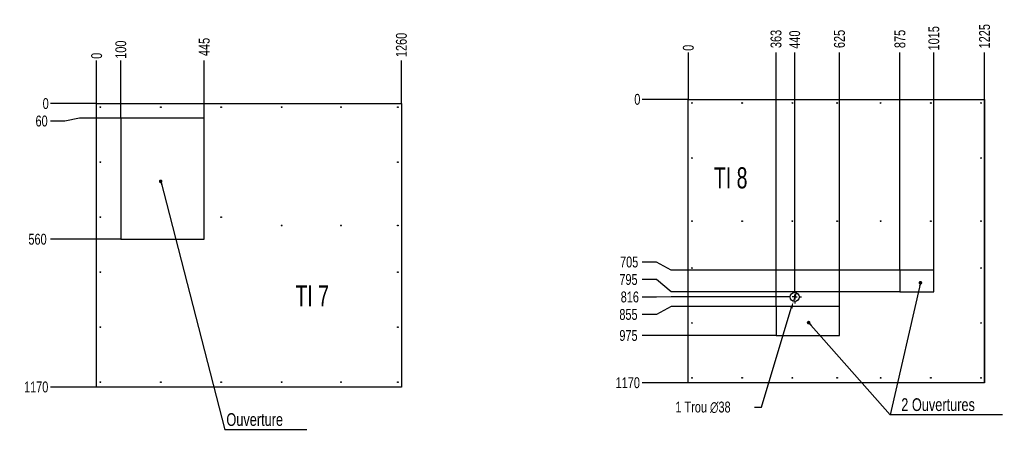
# Model space of a CAD drawing. Header units: millimetres. Extents: x 0 to 841, y 0 to 594.
# Tile 13 of 20: x 180 to 451, y 255 to 374. Entities that reach past the tile are written whole.
import ezdxf

# ---------------------------------------------------------------- set-up
doc = ezdxf.new("R2010")
doc.units = ezdxf.units.MM
doc.header["$PDSIZE"] = -1
doc.linetypes.add('CENTERX2', pattern=[20.32, 12.7, -2.54, 2.54, -2.54])
for name, color, linetype in [('COTES', 1, 'Continuous'), ('NOTES', 6, 'Continuous'), ('TRAIT-MIXTES', 3, 'CENTERX2')]:
    doc.layers.add(name, color=color, linetype=linetype)
doc.layers.add('TRAIT-FORT', color=4, linetype='Continuous', lineweight=25)
doc.styles.add('SLDTEXTSTYLE0', font='TXT', dxfattribs={"width": 0.75})
doc.styles.add('SLDTEXTSTYLE5', font='TXT', dxfattribs={"width": 0.6875})
doc.dimstyles.new('SLDDIMSTYLE0', dxfattribs={"dimtxt": 3, "dimasz": 0.333333, "dimexe": 0, "dimexo": 0.0625, "dimgap": 0.75, "dimtad": 0, "dimtih": 1, "dimtoh": 1, "dimdec": 0, "dimlfac": 15, "dimrnd": 1e-09, "dimdsep": 46, "dimtxsty": 'SLDTEXTSTYLE0', "dimblk1": 'ORIGIN', "dimblk2": 'ORIGIN', "dimsah": 1, "dimcen": 0.09, "dimadec": 0, "dimazin": 2, "dimtfac": 1, "dimtdec": 0, "dimtofl": 0, "dimtmove": 0, "dimatfit": 3, "dimldrblk": 'ORIGIN', "dimfxl": 1, "dimfrac": 2, "dimtolj": 1, "dimtzin": 12, "dimarcsym": 0})
doc.dimstyles.new('SLDDIMSTYLE1', dxfattribs={"dimtxt": 3, "dimasz": 2, "dimexe": 0, "dimexo": 0.0625, "dimgap": 0.75, "dimtad": 0, "dimtih": 1, "dimtoh": 1, "dimdec": 0, "dimlfac": 15, "dimrnd": 1e-09, "dimzin": 12, "dimdsep": 46, "dimtxsty": 'SLDTEXTSTYLE0', "dimsah": 1, "dimcen": 0.09, "dimadec": 0, "dimazin": 3, "dimtfac": 1, "dimtdec": 0, "dimtofl": 0, "dimtmove": 0, "dimatfit": 3, "dimfxl": 1, "dimfrac": 2, "dimtolj": 1, "dimtzin": 12, "dimarcsym": 0})
doc.dimstyles.new('SLDDIMSTYLE2', dxfattribs={"dimtxt": 3, "dimasz": 2, "dimexe": 0, "dimexo": 0.0625, "dimgap": 0.75, "dimtad": 0, "dimtih": 1, "dimtoh": 1, "dimdec": 0, "dimlfac": 15, "dimrnd": 1e-09, "dimzin": 12, "dimdsep": 46, "dimtxsty": 'SLDTEXTSTYLE0', "dimblk1": 'NONE', "dimsah": 1, "dimcen": 0, "dimadec": 0, "dimazin": 3, "dimtfac": 1, "dimtdec": 0, "dimtmove": 0, "dimatfit": 3, "dimldrblk": 'NONE', "dimfxl": 1, "dimfrac": 2, "dimtolj": 1, "dimtzin": 12, "dimarcsym": 0})
doc.dimstyles.new('SLDDIMSTYLE4', dxfattribs={"dimtxt": 0.18, "dimasz": 1, "dimexe": 0, "dimexo": 0.0625, "dimgap": 0, "dimtad": 0, "dimtih": 1, "dimtoh": 1, "dimdec": 0, "dimrnd": 1e-09, "dimzin": 0, "dimdsep": 46, "dimtxsty": 'Standard', "dimblk1": 'DOT', "dimblk2": 'DOT', "dimsah": 1, "dimcen": 0.09, "dimadec": 0, "dimazin": 0, "dimtfac": 1, "dimtdec": 0, "dimtofl": 0, "dimtmove": 0, "dimatfit": 3, "dimldrblk": 'DOT', "dimfxl": 1, "dimfrac": 2, "dimtolj": 1, "dimtzin": 0, "dimarcsym": 0})

# ---------------------------------------------------------------- blocks, each defined once
blk = doc.blocks.new('_D_124')
at = {"layer": 'COTES', "color": 0, "lineweight": -2, "transparency": 16777216}
blk.add_line((201.1, 351.1), (201.1, 362.88), dxfattribs=at)
at = {"layer": 'Defpoints', "color": 0, "transparency": 16777216}
for p in [(201.1, 362.88), (201.1, 351.03), (201.1, 351.03)]:
    blk.add_point(p, dxfattribs=at)
at = {"layer": 'COTES', "color": 0, "transparency": 16777216, "insert": (201.1, 364.19), "char_height": 3, "attachment_point": 5, "rotation": 90, "style": 'SLDTEXTSTYLE0'}
blk.add_mtext('\\A1;0', dxfattribs=at)
blk = doc.blocks.new('_ORIGIN')
at = {"color": 0, "linetype": 'ByBlock', "lineweight": -2}
blk.add_line((0, 0), (-1, 0), dxfattribs=at)
blk.add_circle((0, 0), 0.5, dxfattribs=at)
blk = doc.blocks.new('_D_125')
at = {"layer": 'COTES', "color": 0, "lineweight": -2, "transparency": 16777216}
blk.add_line((207.77, 347.1), (207.77, 362.88), dxfattribs=at)
at = {"layer": 'Defpoints', "color": 0, "transparency": 16777216}
for p in [(207.77, 362.88), (201.1, 351.03), (207.77, 347.03)]:
    blk.add_point(p, dxfattribs=at)
at = {"layer": 'COTES', "color": 0, "transparency": 16777216, "insert": (207.77, 365.88), "char_height": 3, "attachment_point": 5, "rotation": 90, "style": 'SLDTEXTSTYLE0'}
blk.add_mtext('\\A1;100', dxfattribs=at)
blk = doc.blocks.new('_D_126')
at = {"layer": 'COTES', "color": 0, "lineweight": -2, "transparency": 16777216}
blk.add_line((230.77, 347.1), (230.77, 362.88), dxfattribs=at)
at = {"layer": 'Defpoints', "color": 0, "transparency": 16777216}
for p in [(230.77, 362.88), (201.1, 351.03), (230.77, 347.03)]:
    blk.add_point(p, dxfattribs=at)
at = {"layer": 'COTES', "color": 0, "transparency": 16777216, "insert": (230.77, 366.63), "char_height": 3, "attachment_point": 5, "rotation": 90, "style": 'SLDTEXTSTYLE0'}
blk.add_mtext('\\A1;445', dxfattribs=at)
blk = doc.blocks.new('_D_127')
at = {"layer": 'COTES', "color": 0, "lineweight": -2, "transparency": 16777216}
blk.add_line((285.1, 351.1), (285.1, 362.88), dxfattribs=at)
at = {"layer": 'Defpoints', "color": 0, "transparency": 16777216}
for p in [(285.1, 362.88), (201.1, 351.03), (285.1, 351.03)]:
    blk.add_point(p, dxfattribs=at)
at = {"layer": 'COTES', "color": 0, "transparency": 16777216, "insert": (285.1, 367.19), "char_height": 3, "attachment_point": 5, "rotation": 90, "style": 'SLDTEXTSTYLE0'}
blk.add_mtext('\\A1;1260', dxfattribs=at)
blk = doc.blocks.new('_D_128')
at = {"layer": 'COTES', "color": 0, "lineweight": -2, "transparency": 16777216}
blk.add_line((201.04, 351.03), (188.37, 351.03), dxfattribs=at)
at = {"layer": 'Defpoints', "color": 0, "transparency": 16777216}
for p in [(188.37, 351.03), (201.1, 351.03), (201.1, 351.03)]:
    blk.add_point(p, dxfattribs=at)
at = {"layer": 'COTES', "color": 0, "transparency": 16777216, "insert": (187.06, 351.03), "char_height": 3, "attachment_point": 5, "style": 'SLDTEXTSTYLE0'}
blk.add_mtext('\\A1;0', dxfattribs=at)
blk = doc.blocks.new('_D_129')
at = {"layer": 'COTES', "color": 0, "lineweight": -2, "transparency": 16777216}
for p, q in [((192.37, 346.22), (188.37, 346.22)), ((196.37, 347.03), (192.37, 346.22)), ((207.71, 347.03), (196.37, 347.03))]:
    blk.add_line(p, q, dxfattribs=at)
at = {"layer": 'Defpoints', "color": 0, "transparency": 16777216}
for p in [(201.1, 351.03), (188.37, 346.22), (207.77, 347.03)]:
    blk.add_point(p, dxfattribs=at)
at = {"layer": 'COTES', "color": 0, "transparency": 16777216, "insert": (185.93, 346.22), "char_height": 3, "attachment_point": 5, "style": 'SLDTEXTSTYLE0'}
blk.add_mtext('\\A1;60', dxfattribs=at)
blk = doc.blocks.new('_D_130')
at = {"layer": 'COTES', "color": 0, "lineweight": -2, "transparency": 16777216}
blk.add_line((207.71, 313.7), (188.37, 313.7), dxfattribs=at)
at = {"layer": 'Defpoints', "color": 0, "transparency": 16777216}
for p in [(201.1, 351.03), (188.37, 313.7), (207.77, 313.7)]:
    blk.add_point(p, dxfattribs=at)
at = {"layer": 'COTES', "color": 0, "transparency": 16777216, "insert": (184.81, 313.7), "char_height": 3, "attachment_point": 5, "style": 'SLDTEXTSTYLE0'}
blk.add_mtext('\\A1;560', dxfattribs=at)
blk = doc.blocks.new('_D_131')
at = {"layer": 'COTES', "color": 0, "lineweight": -2, "transparency": 16777216}
blk.add_line((201.04, 273.03), (188.37, 273.03), dxfattribs=at)
at = {"layer": 'Defpoints', "color": 0, "transparency": 16777216}
for p in [(201.1, 351.03), (188.37, 273.03), (201.1, 273.03)]:
    blk.add_point(p, dxfattribs=at)
at = {"layer": 'COTES', "color": 0, "transparency": 16777216, "insert": (184.43, 273.03), "char_height": 3, "attachment_point": 5, "style": 'SLDTEXTSTYLE0'}
blk.add_mtext('\\A1;1170', dxfattribs=at)
blk = doc.blocks.new('SW_NOTE_7')
at = {"layer": 'NOTES', "color": 0}
blk.add_line((22.65, 0), (0, 0), dxfattribs=at)
at = {"layer": 'NOTES', "color": 0, "insert": (0.44, 4.57), "char_height": 3.5, "attachment_point": 1, "style": 'SLDTEXTSTYLE0'}
blk.add_mtext('Ouverture', dxfattribs=at)
blk = doc.blocks.new('_DOT')
at = {"color": 0, "linetype": 'ByBlock', "lineweight": -2}
blk.add_line((-0.5, 0), (-1, 0), dxfattribs=at)
at = {"color": 0, "linetype": 'ByBlock', "const_width": 0.5}
blk.add_lwpolyline([(-0.25, 0, 1), (0.25, 0, 1)], format="xyb", close=True, dxfattribs=at)
blk = doc.blocks.new('_D_159')
at = {"layer": 'COTES', "color": 0, "lineweight": -2, "transparency": 16777216}
blk.add_line((364.17, 352.26), (364.17, 365.08), dxfattribs=at)
at = {"layer": 'Defpoints', "color": 0, "transparency": 16777216}
for p in [(364.17, 365.08), (364.17, 352.2), (364.17, 352.2)]:
    blk.add_point(p, dxfattribs=at)
at = {"layer": 'COTES', "color": 0, "transparency": 16777216, "insert": (364.17, 366.4), "char_height": 3, "attachment_point": 5, "rotation": 90, "style": 'SLDTEXTSTYLE0'}
blk.add_mtext('\\A1;0', dxfattribs=at)
blk = doc.blocks.new('_D_160')
at = {"layer": 'COTES', "color": 0, "lineweight": -2, "transparency": 16777216}
blk.add_line((388.35, 295.26), (388.35, 365.08), dxfattribs=at)
at = {"layer": 'Defpoints', "color": 0, "transparency": 16777216}
for p in [(388.35, 365.08), (364.17, 352.2), (388.35, 295.2)]:
    blk.add_point(p, dxfattribs=at)
at = {"layer": 'COTES', "color": 0, "transparency": 16777216, "insert": (388.35, 368.83), "char_height": 3, "attachment_point": 5, "rotation": 90, "style": 'SLDTEXTSTYLE0'}
blk.add_mtext('\\A1;363', dxfattribs=at)
blk = doc.blocks.new('_D_161')
at = {"layer": 'COTES', "color": 0, "lineweight": -2, "transparency": 16777216}
blk.add_line((393.5, 299.72), (393.5, 365.08), dxfattribs=at)
at = {"layer": 'Defpoints', "color": 0, "transparency": 16777216}
for p in [(393.5, 365.08), (364.17, 352.2), (393.5, 299.65)]:
    blk.add_point(p, dxfattribs=at)
at = {"layer": 'COTES', "color": 0, "transparency": 16777216, "insert": (393.5, 368.65), "char_height": 3, "attachment_point": 5, "rotation": 90, "style": 'SLDTEXTSTYLE0'}
blk.add_mtext('\\A1;440', dxfattribs=at)
blk = doc.blocks.new('_D_162')
at = {"layer": 'COTES', "color": 0, "lineweight": -2, "transparency": 16777216}
blk.add_line((405.83, 295.26), (405.83, 365.08), dxfattribs=at)
at = {"layer": 'Defpoints', "color": 0, "transparency": 16777216}
for p in [(405.83, 365.08), (364.17, 352.2), (405.83, 295.2)]:
    blk.add_point(p, dxfattribs=at)
at = {"layer": 'COTES', "color": 0, "transparency": 16777216, "insert": (405.83, 368.83), "char_height": 3, "attachment_point": 5, "rotation": 90, "style": 'SLDTEXTSTYLE0'}
blk.add_mtext('\\A1;625', dxfattribs=at)
blk = doc.blocks.new('_D_163')
at = {"layer": 'COTES', "color": 0, "lineweight": -2, "transparency": 16777216}
blk.add_line((422.5, 305.26), (422.5, 365.08), dxfattribs=at)
at = {"layer": 'Defpoints', "color": 0, "transparency": 16777216}
for p in [(422.5, 365.08), (364.17, 352.2), (422.5, 305.2)]:
    blk.add_point(p, dxfattribs=at)
at = {"layer": 'COTES', "color": 0, "transparency": 16777216, "insert": (422.5, 368.83), "char_height": 3, "attachment_point": 5, "rotation": 90, "style": 'SLDTEXTSTYLE0'}
blk.add_mtext('\\A1;875', dxfattribs=at)
blk = doc.blocks.new('_D_164')
at = {"layer": 'COTES', "color": 0, "lineweight": -2, "transparency": 16777216}
blk.add_line((431.83, 305.26), (431.83, 365.08), dxfattribs=at)
at = {"layer": 'Defpoints', "color": 0, "transparency": 16777216}
for p in [(431.83, 365.08), (364.17, 352.2), (431.83, 305.2)]:
    blk.add_point(p, dxfattribs=at)
at = {"layer": 'COTES', "color": 0, "transparency": 16777216, "insert": (431.83, 369.02), "char_height": 3, "attachment_point": 5, "rotation": 90, "style": 'SLDTEXTSTYLE0'}
blk.add_mtext('\\A1;1015', dxfattribs=at)
blk = doc.blocks.new('_D_165')
at = {"layer": 'COTES', "color": 0, "lineweight": -2, "transparency": 16777216}
blk.add_line((445.83, 274.26), (445.83, 365.08), dxfattribs=at)
at = {"layer": 'Defpoints', "color": 0, "transparency": 16777216}
for p in [(445.83, 365.08), (364.17, 352.2), (445.83, 274.2)]:
    blk.add_point(p, dxfattribs=at)
at = {"layer": 'COTES', "color": 0, "transparency": 16777216, "insert": (445.83, 369.58), "char_height": 3, "attachment_point": 5, "rotation": 90, "style": 'SLDTEXTSTYLE0'}
blk.add_mtext('\\A1;1225', dxfattribs=at)
blk = doc.blocks.new('_D_166')
at = {"layer": 'COTES', "color": 0, "lineweight": -2, "transparency": 16777216}
blk.add_line((364.11, 352.2), (351.42, 352.2), dxfattribs=at)
at = {"layer": 'Defpoints', "color": 0, "transparency": 16777216}
for p in [(351.42, 352.2), (364.17, 352.2), (364.17, 352.2)]:
    blk.add_point(p, dxfattribs=at)
at = {"layer": 'COTES', "color": 0, "transparency": 16777216, "insert": (350.11, 352.2), "char_height": 3, "attachment_point": 5, "style": 'SLDTEXTSTYLE0'}
blk.add_mtext('\\A1;0', dxfattribs=at)
blk = doc.blocks.new('_D_167')
at = {"layer": 'COTES', "color": 0, "lineweight": -2, "transparency": 16777216}
for p, q in [((355.42, 307.42), (351.42, 307.42)), ((359.42, 305.2), (355.42, 307.42)), ((422.44, 305.2), (359.42, 305.2))]:
    blk.add_line(p, q, dxfattribs=at)
at = {"layer": 'Defpoints', "color": 0, "transparency": 16777216}
for p in [(364.17, 352.2), (351.42, 307.42), (422.5, 305.2)]:
    blk.add_point(p, dxfattribs=at)
at = {"layer": 'COTES', "color": 0, "transparency": 16777216, "insert": (347.86, 307.42), "char_height": 3, "attachment_point": 5, "style": 'SLDTEXTSTYLE0'}
blk.add_mtext('\\A1;705', dxfattribs=at)
blk = doc.blocks.new('_D_168')
at = {"layer": 'COTES', "color": 0, "lineweight": -2, "transparency": 16777216}
for p, q in [((355.42, 302.61), (351.42, 302.61)), ((359.42, 299.2), (355.42, 302.61)), ((422.44, 299.2), (359.42, 299.2))]:
    blk.add_line(p, q, dxfattribs=at)
at = {"layer": 'Defpoints', "color": 0, "transparency": 16777216}
for p in [(364.17, 352.2), (351.42, 302.61), (422.5, 299.2)]:
    blk.add_point(p, dxfattribs=at)
at = {"layer": 'COTES', "color": 0, "transparency": 16777216, "insert": (347.67, 302.61), "char_height": 3, "attachment_point": 5, "style": 'SLDTEXTSTYLE0'}
blk.add_mtext('\\A1;795', dxfattribs=at)
blk = doc.blocks.new('_D_169')
at = {"layer": 'COTES', "color": 0, "lineweight": -2, "transparency": 16777216}
for p, q in [((355.42, 297.8), (351.42, 297.8)), ((359.42, 297.82), (355.42, 297.8)), ((391.6, 297.82), (359.42, 297.82))]:
    blk.add_line(p, q, dxfattribs=at)
at = {"layer": 'Defpoints', "color": 0, "transparency": 16777216}
for p in [(364.17, 352.2), (351.42, 297.8), (391.66, 297.82)]:
    blk.add_point(p, dxfattribs=at)
at = {"layer": 'COTES', "color": 0, "transparency": 16777216, "insert": (348.04, 297.8), "char_height": 3, "attachment_point": 5, "style": 'SLDTEXTSTYLE0'}
blk.add_mtext('\\A1;816', dxfattribs=at)
blk = doc.blocks.new('_D_170')
at = {"layer": 'COTES', "color": 0, "lineweight": -2, "transparency": 16777216}
for p, q in [((359.42, 295.2), (355.42, 292.99)), ((388.29, 295.2), (359.42, 295.2)), ((355.42, 292.99), (351.42, 292.99))]:
    blk.add_line(p, q, dxfattribs=at)
at = {"layer": 'Defpoints', "color": 0, "transparency": 16777216}
for p in [(364.17, 352.2), (388.35, 295.2), (351.42, 292.99)]:
    blk.add_point(p, dxfattribs=at)
at = {"layer": 'COTES', "color": 0, "transparency": 16777216, "insert": (347.67, 292.99), "char_height": 3, "attachment_point": 5, "style": 'SLDTEXTSTYLE0'}
blk.add_mtext('\\A1;855', dxfattribs=at)
blk = doc.blocks.new('_D_171')
at = {"layer": 'COTES', "color": 0, "lineweight": -2, "transparency": 16777216}
blk.add_line((388.29, 287.2), (351.42, 287.2), dxfattribs=at)
at = {"layer": 'Defpoints', "color": 0, "transparency": 16777216}
for p in [(364.17, 352.2), (351.42, 287.2), (388.35, 287.2)]:
    blk.add_point(p, dxfattribs=at)
at = {"layer": 'COTES', "color": 0, "transparency": 16777216, "insert": (347.67, 287.2), "char_height": 3, "attachment_point": 5, "style": 'SLDTEXTSTYLE0'}
blk.add_mtext('\\A1;975', dxfattribs=at)
blk = doc.blocks.new('_D_172')
at = {"layer": 'COTES', "color": 0, "lineweight": -2, "transparency": 16777216}
blk.add_line((364.11, 274.2), (351.42, 274.2), dxfattribs=at)
at = {"layer": 'Defpoints', "color": 0, "transparency": 16777216}
for p in [(364.17, 352.2), (351.42, 274.2), (364.17, 274.2)]:
    blk.add_point(p, dxfattribs=at)
at = {"layer": 'COTES', "color": 0, "transparency": 16777216, "insert": (347.48, 274.2), "char_height": 3, "attachment_point": 5, "style": 'SLDTEXTSTYLE0'}
blk.add_mtext('\\A1;1170', dxfattribs=at)
blk = doc.blocks.new('_D_173')
at = {"layer": 'COTES', "color": 0, "lineweight": -2, "transparency": 16777216}
for p, q in [((393.86, 299.03), (393.13, 296.61)), ((384.36, 267.52), (392.55, 294.69)), ((382.36, 267.52), (384.36, 267.52))]:
    blk.add_line(p, q, dxfattribs=at)
at = {"layer": 'COTES', "color": 0, "transparency": 16777216}
blk.add_solid([(392.23, 294.79), (392.87, 294.6), (393.13, 296.61)], dxfattribs=at)
at = {"layer": 'Defpoints', "color": 0, "transparency": 16777216}
for p in [(393.86, 299.03), (393.13, 296.61)]:
    blk.add_point(p, dxfattribs=at)
at = {"layer": 'COTES', "color": 0, "transparency": 16777216, "insert": (360.61, 269.02), "char_height": 3, "attachment_point": 1, "style": 'SLDTEXTSTYLE0'}
blk.add_mtext('\\A1;1 Trou ∅38', dxfattribs=at)
blk = doc.blocks.new('_NONE')
blk = doc.blocks.new('SW_NOTE_9')
at = {"layer": 'NOTES', "color": 0}
blk.add_line((30.93, 0), (0, 0), dxfattribs=at)
blk.add_line((30.93, 0), (0, 0), dxfattribs=at)
at = {"layer": 'NOTES', "color": 0, "insert": (3.04, 4.52), "char_height": 3.5, "attachment_point": 1, "style": 'SLDTEXTSTYLE0'}
blk.add_mtext('2 Ouvertures', dxfattribs=at)
blk = doc.blocks.new('SW_CENTERMARKSYMBOL_144')
at = {"layer": 'TRAIT-MIXTES', "color": 0}
for p, q in [((-1.33, 0), (-1.83, 0)), ((0, 0), (-0.67, 0)), ((0, 1.33), (0, 1.83)), ((0, 0), (0, 0.67)), ((0, 0), (0, -0.67)), ((0, 0), (0.67, 0)), ((1.33, 0), (1.83, 0)), ((0, -1.33), (0, -1.83))]:
    blk.add_line(p, q, dxfattribs=at)

msp = doc.modelspace()

# ---------------------------------------------------------------- linework, layer by layer
at = {"layer": 'TRAIT-FORT', "lineweight": 25}
for p, q in [((201.1036, 351.0343), (285.1029, 351.0343)), ((201.1036, 273.035), (201.1036, 351.0343)), ((285.1029, 351.0343), (285.1029, 273.035)), ((364.1676, 352.1999), (445.8336, 352.1999)), ((364.1676, 274.2005), (364.1676, 352.1999)), ((445.8336, 352.1999), (445.8336, 274.2005)), ((207.7696, 347.035), (207.7696, 313.7017)), ((230.7696, 347.035), (207.7696, 347.035)), ((230.7696, 313.7017), (230.7696, 347.035)), ((207.7696, 313.7017), (230.7696, 313.7017)), ((422.5002, 305.2005), (422.5002, 299.2005)), ((431.8336, 305.2005), (422.5002, 305.2005)), ((431.8336, 299.2005), (431.8336, 305.2005)), ((422.5002, 299.2005), (431.8336, 299.2005)), ((388.3534, 295.2005), (388.3534, 287.2005)), ((405.8336, 295.2005), (388.3534, 295.2005)), ((405.8336, 287.2005), (405.8336, 295.2005)), ((388.3534, 287.2005), (405.8336, 287.2005)), ((445.8336, 274.2005), (364.1676, 274.2005)), ((285.1029, 273.035), (201.1036, 273.035))]:
    msp.add_line(p, q, dxfattribs=at)
for centre, radius in [((202.1029, 350.035), 0.1067), ((218.7696, 350.035), 0.1067), ((235.4362, 350.035), 0.1067), ((252.1029, 350.035), 0.1067), ((268.4362, 350.035), 0.1067), ((284.1029, 350.035), 0.1067), ((365.1669, 351.2005), 0.1067), ((379.0002, 351.2005), 0.1067), ((392.8336, 351.2005), 0.1067), ((405.1669, 351.2005), 0.1067), ((417.1669, 351.2005), 0.1067), ((431.0002, 351.2005), 0.1067), ((444.8336, 351.2005), 0.1067), ((202.1029, 334.9017), 0.1067), ((284.1029, 334.9017), 0.1067), ((365.1669, 336.0672), 0.1067), ((444.8336, 336.0672), 0.1067), ((202.1029, 319.7683), 0.1067), ((235.4362, 319.7683), 0.1067), ((252.1029, 317.4945), 0.1067), ((268.4362, 317.4945), 0.1067), ((284.1029, 317.4945), 0.1067), ((365.1669, 318.66), 0.1067), ((379.0002, 318.66), 0.1067), ((392.8336, 318.66), 0.1067), ((405.1669, 318.66), 0.1067), ((417.1669, 318.66), 0.1067), ((431.0002, 318.66), 0.1067), ((444.8336, 318.66), 0.1067), ((202.1029, 304.635), 0.1067), ((284.1029, 304.635), 0.1067), ((365.1669, 305.8005), 0.1067), ((444.8336, 305.8005), 0.1067), ((393.4959, 297.8206), 1.2667), ((365.1669, 290.6672), 0.1067), ((444.8336, 290.6672), 0.1067), ((202.1029, 289.5017), 0.1067), ((284.1029, 289.5017), 0.1067), ((202.1029, 274.3683), 0.1067), ((218.7696, 274.3683), 0.1067), ((235.4362, 274.3683), 0.1067), ((252.1029, 274.3683), 0.1067), ((268.4362, 274.3683), 0.1067), ((284.1029, 274.3683), 0.1067), ((365.1669, 275.5339), 0.1067), ((379.0002, 275.5339), 0.1067), ((392.8336, 275.5339), 0.1067), ((405.1669, 275.5339), 0.1067), ((417.1669, 275.5339), 0.1067), ((431.0002, 275.5339), 0.1067), ((444.8336, 275.5339), 0.1067)]:
    msp.add_circle(centre, radius, dxfattribs=at)

# ---------------------------------------------------------------- block references
at = {"layer": 'NOTES'}
for name, p in [('SW_NOTE_9', (419.8145, 265.4114)), ('SW_NOTE_7', (236.4182, 261.2605))]:
    msp.add_blockref(name, p, dxfattribs=at)
at = {"layer": 'TRAIT-MIXTES'}
msp.add_blockref('SW_CENTERMARKSYMBOL_144', (393.4959, 297.8206), dxfattribs=at)

# ---------------------------------------------------------------- texts
at = {"layer": 'NOTES', "char_height": 5.82083, "attachment_point": 1, "style": 'SLDTEXTSTYLE5'}
for s, insert in [('TI 8', (371.2424, 333.5196)), ('TI 7', (255.8924, 301.0177))]:
    msp.add_mtext(s, dxfattribs=dict(at, insert=insert))

# ---------------------------------------------------------------- dimensions: what is measured, and where the dimension line sits
at = {"layer": 'COTES'}
for feature_location, offset, dtype, origin, dimstyle, picture, middle in [((445.8336, 274.2005), (0, 90.8833), 1, (364.1676, 352.1999), 'SLDDIMSTYLE1', '_D_165', (445.8336, 369.5839)), ((431.8336, 305.2005), (0, 59.8833), 1, (364.1676, 352.1999), 'SLDDIMSTYLE1', '_D_164', (431.8336, 369.0214)), ((388.3534, 295.2005), (0, 69.8833), 1, (364.1676, 352.1999), 'SLDDIMSTYLE1', '_D_160', (388.3534, 368.8339)), ((405.8336, 295.2005), (0, 69.8833), 1, (364.1676, 352.1999), 'SLDDIMSTYLE1', '_D_162', (405.8336, 368.8339)), ((422.5002, 305.2005), (0, 59.8833), 1, (364.1676, 352.1999), 'SLDDIMSTYLE1', '_D_163', (422.5002, 368.8339)), ((393.4959, 299.654), (0, 65.4299), 1, (364.1676, 352.1999), 'SLDDIMSTYLE1', '_D_161', (393.4959, 368.6464)), ((285.1029, 351.0343), (0, 11.8423), 1, (201.1036, 351.0343), 'SLDDIMSTYLE1', '_D_127', (285.1029, 367.1891)), ((230.7696, 347.035), (0, 15.8416), 1, (201.1036, 351.0343), 'SLDDIMSTYLE1', '_D_126', (230.7696, 366.6266)), ((207.7696, 347.035), (0, 15.8416), 1, (201.1036, 351.0343), 'SLDDIMSTYLE1', '_D_125', (207.7696, 365.8766)), ((364.1675772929, 352.1998596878), (0, 12.8840026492), 1, (364.1675772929, 352.1998596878), 'SLDDIMSTYLE0', '_D_159', (364.1675772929, 366.396362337)), ((201.1035584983, 351.0343317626), (0, 11.8422778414), 1, (201.1035584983, 351.0343317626), 'SLDDIMSTYLE0', '_D_124', (201.1035584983, 364.189109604)), ((201.1035584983, 351.0343317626), (-12.732921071, 0), 0, (201.1035584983, 351.0343317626), 'SLDDIMSTYLE0', '_D_128', (187.0581374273, 351.0343317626)), ((364.1675772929, 352.1998596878), (-12.7495357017, 0), 0, (364.1675772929, 352.1998596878), 'SLDDIMSTYLE0', '_D_166', (350.1055415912, 352.1998596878)), ((201.1036, 273.035), (-12.7329, 0), 0, (201.1036, 351.0343), 'SLDDIMSTYLE1', '_D_131', (184.4331, 273.035)), ((207.7696, 313.7017), (-19.3989, 0), 0, (201.1036, 351.0343), 'SLDDIMSTYLE1', '_D_130', (184.8081, 313.7017)), ((207.7696, 347.035), (-19.3989, -0.8108), 0, (201.1036, 351.0343), 'SLDDIMSTYLE1', '_D_129', (185.9331, 346.2242)), ((364.1676, 274.2005), (-12.7495, 0), 0, (364.1676, 352.1999), 'SLDDIMSTYLE1', '_D_172', (347.4805, 274.2005)), ((422.5002, 299.2005), (-71.0822, 3.4051), 0, (364.1676, 352.1999), 'SLDDIMSTYLE1', '_D_168', (347.668, 302.6056)), ((388.3534, 295.2005), (-36.9354, -2.2152), 0, (364.1676, 352.1999), 'SLDDIMSTYLE1', '_D_170', (347.668, 292.9853)), ((388.3534, 287.2005), (-36.9354, 0), 0, (364.1676, 352.1999), 'SLDDIMSTYLE1', '_D_171', (347.668, 287.2005)), ((422.5002, 305.2005), (-71.0822, 2.2152), 0, (364.1676, 352.1999), 'SLDDIMSTYLE1', '_D_167', (347.8555, 307.4157)), ((391.6625, 297.8206), (-40.2445, -0.0252), 0, (364.1676, 352.1999), 'SLDDIMSTYLE1', '_D_169', (348.043, 297.7955))]:
    dim = msp.add_ordinate_dim(feature_location=feature_location, offset=offset, dtype=dtype, origin=origin, dimstyle=dimstyle, dxfattribs=at)
    dim.commit()
    dim.dimension.update_dxf_attribs({"geometry": picture, "text_midpoint": middle})
dim = msp.add_diameter_dim_2p(p1=(393.8615, 299.0334), p2=(393.1302, 296.6079), text='1 Trou <>', dimstyle='SLDDIMSTYLE2', dxfattribs=at)
dim.commit()
dim.dimension.update_dxf_attribs({"geometry": '_D_173', "text_midpoint": (371.1111, 267.5244), "dimtype": 163})

# ---------------------------------------------------------------- leaders
at = {"layer": 'NOTES'}
for points in [[(218.7461, 329.6467), (236.4182, 261.2605)], [(428.1329, 301.734), (419.8145, 265.4114)], [(397.3138, 290.7527), (419.8145, 265.4114)]]:
    msp.add_leader(points, dimstyle='SLDDIMSTYLE4', dxfattribs=at)

doc.saveas('drawing.dxf')
